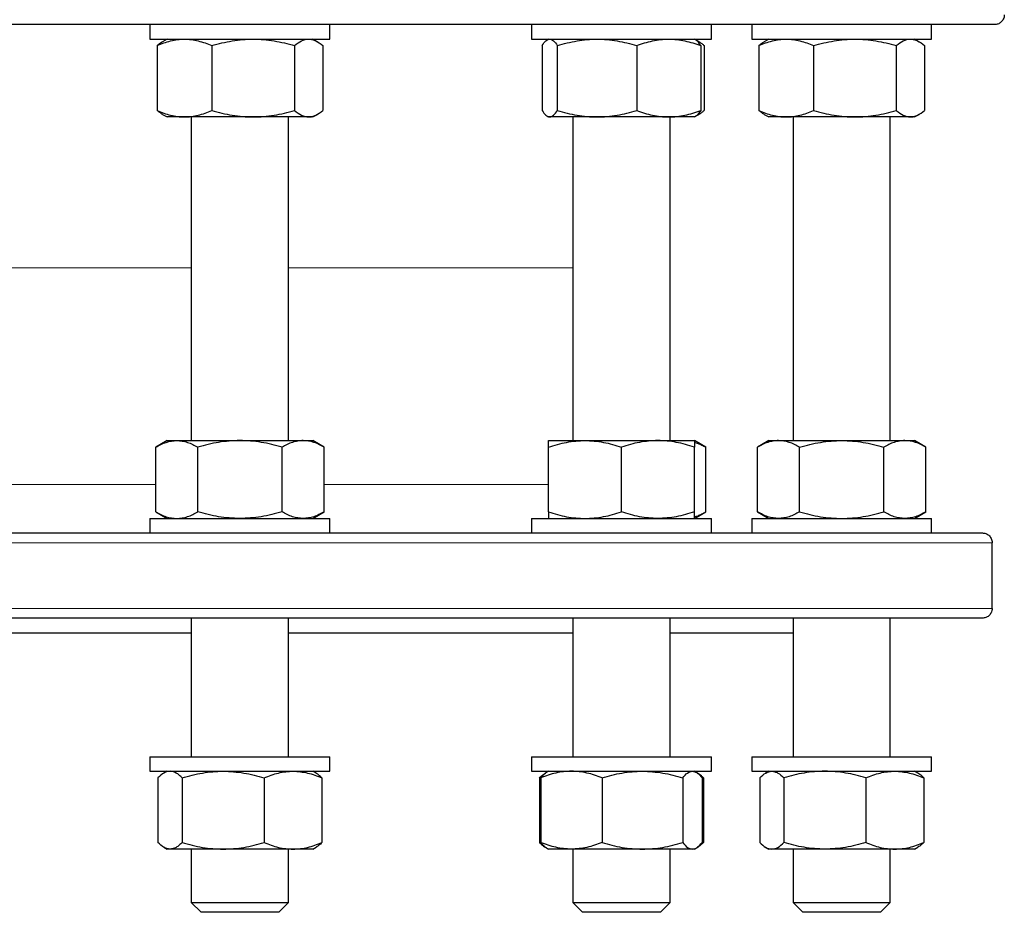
# Model space of a CAD drawing. Header units: millimetres. Extents: x 157 to 1087, y 67 to 925.
# Tile 3 of 9: x 376 to 579, y 67 to 251. Entities that reach past the tile are written whole.
import ezdxf

# ---------------------------------------------------------------- set-up
doc = ezdxf.new("R2010")
doc.units = ezdxf.units.MM

msp = doc.modelspace()

# ---------------------------------------------------------------- linework, layer by layer
at = {"color": 7, "linetype": 'Continuous', "lineweight": 25}
for p, q in [((576.84, 249.86), (175.85, 249.86)), ((403.14, 249.86), (403.14, 246.86)), ((440.14, 246.86), (440.14, 249.86)), ((481.59, 249.86), (481.59, 246.86)), ((518.59, 246.86), (518.59, 249.86)), ((526.88, 249.86), (526.88, 246.86)), ((563.88, 246.86), (563.88, 249.86)), ((403.14, 246.86), (440.08, 246.86)), ((404.6, 245.52), (404.6, 232.2)), ((406.64, 246.86), (405.71, 246.33)), ((415.83, 245.52), (415.83, 232.2)), ((432.87, 245.52), (432.87, 232.2)), ((437.56, 246.33), (436.64, 246.86)), ((438.67, 245.52), (438.67, 232.2)), ((440.08, 246.86), (440.14, 246.86)), ((481.59, 246.86), (518.59, 246.86)), ((483.77, 245.52), (483.77, 232.2)), ((485.09, 246.86), (484.83, 246.71)), ((486.9, 245.52), (486.9, 232.2)), ((503.22, 245.52), (503.22, 232.2)), ((515.34, 246.71), (515.09, 246.86)), ((516.01, 246.33), (515.34, 246.71)), ((516.41, 245.52), (516.41, 232.2)), ((517.12, 245.52), (517.12, 232.2)), ((526.88, 246.86), (563.88, 246.86)), ((528.35, 245.52), (528.35, 232.2)), ((530.38, 246.86), (529.46, 246.33)), ((539.58, 245.52), (539.58, 232.2)), ((556.61, 245.52), (556.61, 232.2)), ((561.3, 246.33), (560.38, 246.86)), ((562.42, 245.52), (562.42, 232.2)), ((405.71, 231.39), (406.64, 230.86)), ((410.22, 230.86), (406.64, 230.86)), ((424.35, 230.86), (410.22, 230.86)), ((411.64, 230.86), (411.64, 164.3)), ((435.77, 230.86), (424.35, 230.86)), ((431.64, 164.3), (431.64, 230.86)), ((436.64, 230.86), (435.77, 230.86)), ((436.64, 230.86), (437.56, 231.39)), ((484.83, 231.01), (485.09, 230.86)), ((485.33, 230.86), (485.09, 230.86)), ((495.06, 230.86), (485.33, 230.86)), ((490.09, 230.86), (490.09, 164.3)), ((509.81, 230.86), (495.06, 230.86)), ((515.09, 230.86), (509.81, 230.86)), ((510.09, 164.3), (510.09, 230.86)), ((515.09, 230.86), (515.34, 231.01)), ((515.34, 231.01), (516.01, 231.39)), ((529.46, 231.39), (530.38, 230.86)), ((533.96, 230.86), (530.38, 230.86)), ((548.09, 230.86), (533.96, 230.86)), ((535.38, 230.86), (535.38, 164.3)), ((559.51, 230.86), (548.09, 230.86)), ((555.38, 164.3), (555.38, 230.86)), ((560.38, 230.86), (559.51, 230.86)), ((560.38, 230.86), (561.3, 231.39)), ((406.64, 164.3), (404.32, 162.96)), ((406.64, 164.3), (408.65, 164.3)), ((408.65, 164.3), (421.64, 164.3)), ((421.64, 164.3), (434.63, 164.3)), ((434.63, 164.3), (436.64, 164.3)), ((438.96, 162.96), (436.64, 164.3)), ((485.09, 164.3), (492.59, 164.3)), ((492.59, 164.3), (507.59, 164.3)), ((507.59, 164.3), (515.09, 164.3)), ((517.41, 162.96), (515.09, 164.3)), ((530.38, 164.3), (528.06, 162.96)), ((530.38, 164.3), (532.39, 164.3)), ((532.39, 164.3), (545.38, 164.3)), ((545.38, 164.3), (558.37, 164.3)), ((558.37, 164.3), (560.38, 164.3)), ((562.7, 162.96), (560.38, 164.3)), ((404.32, 149.64), (404.32, 162.96)), ((412.98, 149.64), (412.98, 162.96)), ((430.3, 149.64), (430.3, 162.96)), ((438.96, 149.64), (438.96, 162.96)), ((485.09, 149.64), (485.09, 162.96)), ((500.09, 149.64), (500.09, 162.96)), ((515.09, 149.64), (515.09, 162.96)), ((517.41, 149.64), (517.41, 162.96)), ((528.06, 149.64), (528.06, 162.96)), ((536.72, 149.64), (536.72, 162.96)), ((554.04, 149.64), (554.04, 162.96)), ((562.7, 149.64), (562.7, 162.96)), ((403.14, 148.3), (403.14, 145.3)), ((403.14, 148.3), (440.14, 148.3)), ((404.32, 149.64), (406.64, 148.3)), ((436.64, 148.3), (438.96, 149.64)), ((440.14, 145.3), (440.14, 148.3)), ((481.59, 148.3), (481.59, 145.3)), ((481.59, 148.3), (518.59, 148.3)), ((515.09, 148.3), (517.41, 149.64)), ((518.59, 145.3), (518.59, 148.3)), ((526.88, 148.3), (526.88, 145.3)), ((526.88, 148.3), (529.3, 148.3)), ((528.06, 149.64), (530.38, 148.3)), ((529.3, 148.3), (563.88, 148.3)), ((560.38, 148.3), (562.7, 149.64)), ((563.88, 145.3), (563.88, 148.3)), ((178.35, 145.3), (574.34, 145.3)), ((576.32, 129.8), (576.32, 143.3)), ((574.34, 127.8), (178.35, 127.8)), ((411.64, 127.8), (411.64, 99.3)), ((431.64, 99.3), (431.64, 127.8)), ((490.09, 127.8), (490.09, 99.3)), ((510.09, 99.3), (510.09, 127.8)), ((535.38, 127.8), (535.38, 99.3)), ((555.38, 99.3), (555.38, 127.8)), ((341.05, 124.8), (411.64, 124.8)), ((431.64, 124.8), (490.09, 124.8)), ((510.09, 124.8), (535.38, 124.8)), ((403.14, 99.3), (403.14, 96.3)), ((403.14, 99.3), (440.14, 99.3)), ((440.14, 96.3), (440.14, 99.3)), ((481.59, 99.3), (481.59, 96.3)), ((481.59, 99.3), (518.59, 99.3)), ((518.59, 96.3), (518.59, 99.3)), ((526.88, 99.3), (526.88, 96.3)), ((526.88, 99.3), (563.88, 99.3)), ((563.88, 96.3), (563.88, 99.3)), ((403.14, 96.3), (440.14, 96.3)), ((406.64, 96.3), (405.97, 95.91)), ((437.3, 95.91), (436.64, 96.3)), ((481.59, 96.3), (518.59, 96.3)), ((484.67, 96.06), (484.43, 95.92)), ((485.09, 96.3), (484.67, 96.06)), ((515.5, 96.06), (515.09, 96.3)), ((526.88, 96.3), (563.88, 96.3)), ((530.38, 96.3), (529.72, 95.92)), ((561.04, 95.92), (560.38, 96.3)), ((404.78, 94.96), (404.78, 81.64)), ((409.75, 94.96), (409.75, 81.64)), ((426.61, 94.96), (426.61, 81.64)), ((438.49, 94.96), (438.49, 81.64)), ((483.23, 94.96), (483.23, 81.64)), ((483.5, 94.96), (483.5, 81.64)), ((496.1, 94.96), (496.1, 81.64)), ((512.69, 94.96), (512.69, 81.64)), ((516.94, 94.96), (516.54, 95.12)), ((516.68, 94.96), (516.68, 81.64)), ((516.94, 94.96), (516.94, 81.64)), ((528.53, 94.96), (528.53, 81.64)), ((533.5, 94.96), (533.5, 81.64)), ((550.35, 94.96), (550.35, 81.64)), ((562.24, 94.96), (562.24, 81.64)), ((516.94, 81.64), (516.54, 81.48)), ((405.97, 80.68), (406.64, 80.3)), ((407.27, 80.3), (406.64, 80.3)), ((418.18, 80.3), (407.27, 80.3)), ((411.64, 80.3), (411.64, 69.3)), ((432.55, 80.3), (418.18, 80.3)), ((431.64, 69.3), (431.64, 80.3)), ((436.64, 80.3), (432.55, 80.3)), ((436.64, 80.3), (437.3, 80.68)), ((484.43, 80.68), (484.67, 80.54)), ((484.67, 80.54), (485.09, 80.3)), ((489.8, 80.3), (485.09, 80.3)), ((504.39, 80.3), (489.8, 80.3)), ((490.09, 80.3), (490.09, 69.3)), ((514.68, 80.3), (504.39, 80.3)), ((510.09, 69.3), (510.09, 80.3)), ((515.09, 80.3), (514.68, 80.3)), ((515.09, 80.3), (515.5, 80.54)), ((529.72, 80.68), (530.38, 80.3)), ((531.01, 80.3), (530.38, 80.3)), ((541.93, 80.3), (531.01, 80.3)), ((535.38, 80.3), (535.38, 69.3)), ((556.29, 80.3), (541.93, 80.3)), ((555.38, 69.3), (555.38, 80.3)), ((560.38, 80.3), (556.29, 80.3)), ((560.38, 80.3), (561.04, 80.68)), ((411.64, 69.3), (413.64, 67.3)), ((411.64, 69.3), (418.14, 69.3)), ((418.14, 69.3), (431.64, 69.3)), ((429.64, 67.3), (431.64, 69.3)), ((490.09, 69.3), (492.09, 67.3)), ((490.09, 69.3), (501.74, 69.3)), ((501.74, 69.3), (510.09, 69.3)), ((508.09, 67.3), (510.09, 69.3)), ((535.38, 69.3), (537.38, 67.3)), ((535.38, 69.3), (551.75, 69.3)), ((551.75, 69.3), (555.38, 69.3)), ((553.38, 67.3), (555.38, 69.3)), ((418.84, 67.3), (413.64, 67.3)), ((429.64, 67.3), (418.84, 67.3)), ((501.41, 67.3), (492.09, 67.3)), ((508.09, 67.3), (501.41, 67.3)), ((550.47, 67.3), (537.38, 67.3)), ((553.38, 67.3), (550.47, 67.3))]:
    msp.add_line(p, q, dxfattribs=at)
at = {"color": 8, "linetype": 'Continuous', "lineweight": 18}
for p, q in [((376.34, 199.8), (341.05, 199.8)), ((411.64, 199.8), (376.34, 199.8)), ((490.09, 199.8), (431.64, 199.8)), ((346.05, 155.3), (404.32, 155.3)), ((438.96, 155.3), (485.09, 155.3)), ((576.32, 143.3), (176.37, 143.3)), ((176.37, 129.8), (576.32, 129.8))]:
    msp.add_line(p, q, dxfattribs=at)
at = {"color": 7, "linetype": 'Continuous', "lineweight": 25}
for points, knots in [([(578.82, 251.86), (578.82, 251.7), (578.8, 251.54), (578.73, 251.24), (578.68, 251.1), (578.55, 250.84), (578.47, 250.72), (578.31, 250.51), (578.22, 250.41), (577.93, 250.17), (577.72, 250.05), (577.28, 249.89), (577.06, 249.86), (576.84, 249.86)], [0, 0, 0, 0, 0.125, 0.125, 0.25, 0.25, 0.375, 0.375, 0.5, 0.5, 0.75, 0.75, 1, 1, 1, 1]), ([(404.6, 245.52), (405.06, 245.72), (405.52, 245.91), (406.45, 246.24), (406.92, 246.38), (408.33, 246.73), (409.27, 246.86), (410.22, 246.86)], [0, 0, 0, 0, 0.25, 0.25, 0.5, 0.5, 1, 1, 1, 1]), ([(405.72, 246.32), (405.64, 246.28), (405.42, 246.15), (405.05, 245.89), (404.75, 245.64), (404.6, 245.52)], [0, 0, 0, 0, 0.196204, 0.598153, 1, 1, 1, 1]), ([(410.22, 246.86), (410.69, 246.86), (411.17, 246.83), (412.12, 246.7), (412.6, 246.61), (414, 246.26), (414.92, 245.92), (415.83, 245.52)], [0, 0, 0, 0, 0.25, 0.25, 0.5, 0.5, 1, 1, 1, 1]), ([(415.83, 245.52), (417.23, 245.93), (418.63, 246.26), (421.47, 246.73), (422.9, 246.86), (424.35, 246.86)], [0, 0, 0, 0, 0.5, 0.5, 1, 1, 1, 1]), ([(424.35, 246.86), (425.07, 246.86), (425.8, 246.83), (427.24, 246.7), (427.95, 246.61), (430.08, 246.26), (431.48, 245.93), (432.87, 245.52)], [0, 0, 0, 0, 0.25, 0.25, 0.5, 0.5, 1, 1, 1, 1]), ([(432.87, 245.52), (433.34, 245.93), (433.82, 246.26), (434.79, 246.73), (435.28, 246.86), (435.77, 246.86)], [0, 0, 0, 0, 0.5, 0.5, 1, 1, 1, 1]), ([(435.77, 246.86), (436.02, 246.86), (436.26, 246.83), (436.75, 246.7), (437, 246.61), (437.72, 246.26), (438.2, 245.93), (438.67, 245.52)], [0, 0, 0, 0, 0.25, 0.25, 0.5, 0.5, 1, 1, 1, 1]), ([(483.77, 245.52), (484.02, 245.93), (484.28, 246.26), (484.8, 246.73), (485.07, 246.86), (485.33, 246.86)], [0, 0, 0, 0, 0.5, 0.5, 1, 1, 1, 1]), ([(485.33, 246.86), (485.47, 246.86), (485.6, 246.83), (485.87, 246.7), (486, 246.61), (486.39, 246.26), (486.65, 245.93), (486.9, 245.52)], [0, 0, 0, 0, 0.25, 0.25, 0.5, 0.5, 1, 1, 1, 1]), ([(486.9, 245.52), (487.56, 245.72), (488.23, 245.91), (489.59, 246.24), (490.27, 246.38), (492.31, 246.73), (493.68, 246.86), (495.06, 246.86)], [0, 0, 0, 0, 0.25, 0.25, 0.5, 0.5, 1, 1, 1, 1]), ([(495.06, 246.86), (495.75, 246.86), (496.44, 246.83), (497.83, 246.7), (498.52, 246.61), (500.56, 246.26), (501.9, 245.92), (503.22, 245.52)], [0, 0, 0, 0, 0.25, 0.25, 0.5, 0.5, 1, 1, 1, 1]), ([(503.22, 245.52), (504.3, 245.93), (505.39, 246.26), (507.58, 246.73), (508.69, 246.86), (509.81, 246.86)], [0, 0, 0, 0, 0.5, 0.5, 1, 1, 1, 1]), ([(509.81, 246.86), (510.37, 246.86), (510.93, 246.83), (512.05, 246.7), (512.6, 246.61), (514.25, 246.26), (515.33, 245.93), (516.41, 245.52)], [0, 0, 0, 0, 0.25, 0.25, 0.5, 0.5, 1, 1, 1, 1]), ([(516.41, 245.52), (516.32, 245.65), (516.15, 245.91), (515.9, 246.24), (515.64, 246.5), (515.45, 246.66), (515.35, 246.7), (515.34, 246.71)], [0, 0, 0, 0, 0.240819, 0.481706, 0.722467, 0.967776, 1, 1, 1, 1]), ([(515.54, 246.56), (515.72, 246.48), (516.07, 246.3), (516.6, 245.95), (516.95, 245.66), (517.12, 245.52)], [0, 0, 0, 0, 0.330588, 0.665279, 1, 1, 1, 1]), ([(528.35, 245.52), (529.26, 245.93), (530.19, 246.26), (532.06, 246.73), (533, 246.86), (533.96, 246.86)], [0, 0, 0, 0, 0.5, 0.5, 1, 1, 1, 1]), ([(529.46, 246.32), (529.39, 246.28), (529.16, 246.15), (528.79, 245.89), (528.49, 245.64), (528.35, 245.52)], [0, 0, 0, 0, 0.196204, 0.598153, 1, 1, 1, 1]), ([(533.96, 246.86), (534.44, 246.86), (534.92, 246.83), (535.86, 246.7), (536.33, 246.61), (537.74, 246.26), (538.66, 245.93), (539.58, 245.52)], [0, 0, 0, 0, 0.25, 0.25, 0.5, 0.5, 1, 1, 1, 1]), ([(539.58, 245.52), (540.27, 245.72), (540.97, 245.91), (542.38, 246.24), (543.09, 246.38), (545.22, 246.73), (546.65, 246.86), (548.09, 246.86)], [0, 0, 0, 0, 0.25, 0.25, 0.5, 0.5, 1, 1, 1, 1]), ([(548.09, 246.86), (548.81, 246.86), (549.54, 246.83), (550.99, 246.7), (551.7, 246.61), (553.84, 246.26), (555.23, 245.92), (556.61, 245.52)], [0, 0, 0, 0, 0.25, 0.25, 0.5, 0.5, 1, 1, 1, 1]), ([(556.61, 245.52), (557.09, 245.93), (557.56, 246.26), (558.53, 246.73), (559.02, 246.86), (559.51, 246.86)], [0, 0, 0, 0, 0.5, 0.5, 1, 1, 1, 1]), ([(559.51, 246.86), (559.76, 246.86), (560.01, 246.83), (560.5, 246.7), (560.74, 246.61), (561.46, 246.26), (561.94, 245.93), (562.42, 245.52)], [0, 0, 0, 0, 0.25, 0.25, 0.5, 0.5, 1, 1, 1, 1]), ([(404.6, 232.2), (405.06, 232), (405.52, 231.81), (406.45, 231.48), (406.92, 231.33), (408.33, 230.98), (409.27, 230.86), (410.22, 230.86)], [0, 0, 0, 0, 0.25, 0.25, 0.5, 0.5, 1, 1, 1, 1]), ([(405.72, 231.4), (405.64, 231.44), (405.42, 231.56), (405.05, 231.83), (404.75, 232.08), (404.6, 232.2)], [0, 0, 0, 0, 0.196204, 0.598153, 1, 1, 1, 1]), ([(410.22, 230.86), (410.69, 230.86), (411.17, 230.89), (412.12, 231.01), (412.6, 231.11), (414, 231.46), (414.92, 231.79), (415.83, 232.2)], [0, 0, 0, 0, 0.25, 0.25, 0.5, 0.5, 1, 1, 1, 1]), ([(415.83, 232.2), (417.23, 231.79), (418.63, 231.45), (421.47, 230.99), (422.9, 230.86), (424.35, 230.86)], [0, 0, 0, 0, 0.5, 0.5, 1, 1, 1, 1]), ([(424.35, 230.86), (425.07, 230.86), (425.8, 230.89), (427.24, 231.01), (427.95, 231.1), (430.08, 231.45), (431.48, 231.79), (432.87, 232.2)], [0, 0, 0, 0, 0.25, 0.25, 0.5, 0.5, 1, 1, 1, 1]), ([(432.87, 232.2), (433.34, 231.79), (433.82, 231.45), (434.79, 230.99), (435.28, 230.86), (435.77, 230.86)], [0, 0, 0, 0, 0.5, 0.5, 1, 1, 1, 1]), ([(435.77, 230.86), (436.02, 230.86), (436.26, 230.89), (436.75, 231.01), (437, 231.1), (437.72, 231.45), (438.2, 231.79), (438.67, 232.2)], [0, 0, 0, 0, 0.25, 0.25, 0.5, 0.5, 1, 1, 1, 1]), ([(483.77, 232.2), (484.02, 231.79), (484.28, 231.45), (484.8, 230.99), (485.07, 230.86), (485.33, 230.86)], [0, 0, 0, 0, 0.5, 0.5, 1, 1, 1, 1]), ([(485.33, 230.86), (485.47, 230.86), (485.6, 230.89), (485.87, 231.01), (486, 231.1), (486.39, 231.45), (486.65, 231.79), (486.9, 232.2)], [0, 0, 0, 0, 0.25, 0.25, 0.5, 0.5, 1, 1, 1, 1]), ([(486.9, 232.2), (487.56, 232), (488.23, 231.81), (489.59, 231.48), (490.27, 231.33), (492.31, 230.98), (493.68, 230.86), (495.06, 230.86)], [0, 0, 0, 0, 0.25, 0.25, 0.5, 0.5, 1, 1, 1, 1]), ([(495.06, 230.86), (495.75, 230.86), (496.44, 230.89), (497.83, 231.01), (498.52, 231.11), (500.56, 231.46), (501.9, 231.79), (503.22, 232.2)], [0, 0, 0, 0, 0.25, 0.25, 0.5, 0.5, 1, 1, 1, 1]), ([(503.22, 232.2), (504.3, 231.79), (505.39, 231.45), (507.58, 230.99), (508.69, 230.86), (509.81, 230.86)], [0, 0, 0, 0, 0.5, 0.5, 1, 1, 1, 1]), ([(509.81, 230.86), (510.37, 230.86), (510.93, 230.89), (512.05, 231.01), (512.6, 231.1), (514.25, 231.45), (515.33, 231.79), (516.41, 232.2)], [0, 0, 0, 0, 0.25, 0.25, 0.5, 0.5, 1, 1, 1, 1]), ([(516.41, 232.2), (516.32, 232.07), (516.15, 231.81), (515.9, 231.48), (515.64, 231.22), (515.45, 231.06), (515.35, 231.01), (515.34, 231.01)], [0, 0, 0, 0, 0.240819, 0.481706, 0.722467, 0.967776, 1, 1, 1, 1]), ([(515.54, 231.15), (515.72, 231.24), (516.07, 231.41), (516.6, 231.77), (516.95, 232.05), (517.12, 232.2)], [0, 0, 0, 0, 0.330588, 0.665279, 1, 1, 1, 1]), ([(528.35, 232.2), (529.26, 231.79), (530.19, 231.45), (532.06, 230.99), (533, 230.86), (533.96, 230.86)], [0, 0, 0, 0, 0.5, 0.5, 1, 1, 1, 1]), ([(529.46, 231.4), (529.39, 231.44), (529.16, 231.56), (528.79, 231.83), (528.49, 232.08), (528.35, 232.2)], [0, 0, 0, 0, 0.196204, 0.598153, 1, 1, 1, 1]), ([(533.96, 230.86), (534.44, 230.86), (534.92, 230.89), (535.86, 231.01), (536.33, 231.1), (537.74, 231.45), (538.66, 231.79), (539.58, 232.2)], [0, 0, 0, 0, 0.25, 0.25, 0.5, 0.5, 1, 1, 1, 1]), ([(539.58, 232.2), (540.27, 232), (540.97, 231.81), (542.38, 231.48), (543.09, 231.33), (545.22, 230.98), (546.65, 230.86), (548.09, 230.86)], [0, 0, 0, 0, 0.25, 0.25, 0.5, 0.5, 1, 1, 1, 1]), ([(548.09, 230.86), (548.81, 230.86), (549.54, 230.89), (550.99, 231.01), (551.7, 231.11), (553.84, 231.46), (555.23, 231.79), (556.61, 232.2)], [0, 0, 0, 0, 0.25, 0.25, 0.5, 0.5, 1, 1, 1, 1]), ([(556.61, 232.2), (557.09, 231.79), (557.56, 231.45), (558.53, 230.99), (559.02, 230.86), (559.51, 230.86)], [0, 0, 0, 0, 0.5, 0.5, 1, 1, 1, 1]), ([(559.51, 230.86), (559.76, 230.86), (560.01, 230.89), (560.5, 231.01), (560.74, 231.1), (561.46, 231.45), (561.94, 231.79), (562.42, 232.2)], [0, 0, 0, 0, 0.25, 0.25, 0.5, 0.5, 1, 1, 1, 1]), ([(404.32, 162.96), (404.67, 163.16), (405.02, 163.35), (405.74, 163.68), (406.1, 163.82), (407.19, 164.17), (407.91, 164.3), (408.65, 164.3)], [0, 0, 0, 0, 0.25, 0.25, 0.5, 0.5, 1, 1, 1, 1]), ([(408.65, 164.3), (409.01, 164.3), (409.38, 164.27), (410.12, 164.14), (410.48, 164.05), (411.57, 163.7), (412.28, 163.36), (412.98, 162.96)], [0, 0, 0, 0, 0.25, 0.25, 0.5, 0.5, 1, 1, 1, 1]), ([(421.64, 164.3), (420.9, 164.3), (420.16, 164.26), (418.7, 164.14), (417.98, 164.05), (415.81, 163.7), (414.39, 163.36), (412.98, 162.96)], [0, 0, 0, 0, 0.25, 0.25, 0.5, 0.5, 1, 1, 1, 1]), ([(430.3, 162.96), (428.88, 163.37), (427.45, 163.7), (424.57, 164.17), (423.11, 164.3), (421.64, 164.3)], [0, 0, 0, 0, 0.5, 0.5, 1, 1, 1, 1]), ([(434.63, 164.3), (434.26, 164.3), (433.89, 164.26), (433.16, 164.14), (432.8, 164.05), (431.72, 163.7), (431, 163.36), (430.3, 162.96)], [0, 0, 0, 0, 0.25, 0.25, 0.5, 0.5, 1, 1, 1, 1]), ([(438.96, 162.96), (438.25, 163.37), (437.54, 163.7), (436.09, 164.17), (435.36, 164.3), (434.63, 164.3)], [0, 0, 0, 0, 0.5, 0.5, 1, 1, 1, 1]), ([(485.09, 162.96), (485.7, 163.16), (486.31, 163.35), (487.56, 163.68), (488.18, 163.82), (490.06, 164.17), (491.32, 164.3), (492.59, 164.3)], [0, 0, 0, 0, 0.25, 0.25, 0.5, 0.5, 1, 1, 1, 1]), ([(485.09, 162.96), (485.09, 163.37), (485.09, 163.7), (485.09, 164.17), (485.09, 164.3), (485.09, 164.3)], [0, 0, 0, 0, 0.5, 0.5, 1, 1, 1, 1]), ([(492.59, 164.3), (493.22, 164.3), (493.86, 164.27), (495.13, 164.14), (495.77, 164.05), (497.65, 163.7), (498.87, 163.36), (500.09, 162.96)], [0, 0, 0, 0, 0.25, 0.25, 0.5, 0.5, 1, 1, 1, 1]), ([(507.59, 164.3), (506.95, 164.3), (506.31, 164.26), (505.05, 164.14), (504.42, 164.05), (502.55, 163.7), (501.31, 163.36), (500.09, 162.96)], [0, 0, 0, 0, 0.25, 0.25, 0.5, 0.5, 1, 1, 1, 1]), ([(515.09, 162.96), (513.86, 163.37), (512.62, 163.7), (510.13, 164.17), (508.86, 164.3), (507.59, 164.3)], [0, 0, 0, 0, 0.5, 0.5, 1, 1, 1, 1]), ([(515.09, 164.3), (515.09, 164.3), (515.09, 164.26), (515.09, 164.14), (515.09, 164.05), (515.09, 163.7), (515.09, 163.36), (515.09, 162.96)], [0, 0, 0, 0, 0.25, 0.25, 0.5, 0.5, 1, 1, 1, 1]), ([(532.39, 164.3), (532.02, 164.3), (531.65, 164.26), (530.92, 164.14), (530.56, 164.05), (529.48, 163.7), (528.77, 163.36), (528.06, 162.96)], [0, 0, 0, 0, 0.25, 0.25, 0.5, 0.5, 1, 1, 1, 1]), ([(536.72, 162.96), (536.01, 163.37), (535.3, 163.7), (533.86, 164.17), (533.13, 164.3), (532.39, 164.3)], [0, 0, 0, 0, 0.5, 0.5, 1, 1, 1, 1]), ([(536.72, 162.96), (537.42, 163.16), (538.14, 163.35), (539.57, 163.68), (540.29, 163.82), (542.46, 164.17), (543.92, 164.3), (545.38, 164.3)], [0, 0, 0, 0, 0.25, 0.25, 0.5, 0.5, 1, 1, 1, 1]), ([(545.38, 164.3), (546.11, 164.3), (546.85, 164.27), (548.32, 164.14), (549.05, 164.05), (551.22, 163.7), (552.64, 163.36), (554.04, 162.96)], [0, 0, 0, 0, 0.25, 0.25, 0.5, 0.5, 1, 1, 1, 1]), ([(558.37, 164.3), (558, 164.3), (557.63, 164.26), (556.9, 164.14), (556.54, 164.05), (555.46, 163.7), (554.75, 163.36), (554.04, 162.96)], [0, 0, 0, 0, 0.25, 0.25, 0.5, 0.5, 1, 1, 1, 1]), ([(562.7, 162.96), (561.99, 163.37), (561.28, 163.7), (559.84, 164.17), (559.11, 164.3), (558.37, 164.3)], [0, 0, 0, 0, 0.5, 0.5, 1, 1, 1, 1]), ([(515.09, 163.99), (515.34, 163.91), (515.85, 163.74), (516.63, 163.39), (517.15, 163.1), (517.41, 162.96)], [0, 0, 0, 0, 0.320666, 0.660318, 1, 1, 1, 1]), ([(404.32, 149.64), (404.67, 149.43), (405.02, 149.25), (405.74, 148.91), (406.1, 148.77), (407.19, 148.42), (407.91, 148.3), (408.65, 148.3)], [0, 0, 0, 0, 0.25, 0.25, 0.5, 0.5, 1, 1, 1, 1]), ([(408.65, 148.3), (409.01, 148.3), (409.38, 148.33), (410.12, 148.45), (410.48, 148.54), (411.57, 148.9), (412.28, 149.23), (412.98, 149.64)], [0, 0, 0, 0, 0.25, 0.25, 0.5, 0.5, 1, 1, 1, 1]), ([(421.64, 148.3), (420.9, 148.3), (420.16, 148.33), (418.7, 148.45), (417.98, 148.54), (415.81, 148.89), (414.39, 149.23), (412.98, 149.64)], [0, 0, 0, 0, 0.25, 0.25, 0.5, 0.5, 1, 1, 1, 1]), ([(430.3, 149.64), (428.88, 149.23), (427.45, 148.89), (424.57, 148.42), (423.11, 148.3), (421.64, 148.3)], [0, 0, 0, 0, 0.5, 0.5, 1, 1, 1, 1]), ([(434.63, 148.3), (434.26, 148.3), (433.89, 148.33), (433.16, 148.45), (432.8, 148.54), (431.72, 148.89), (431, 149.23), (430.3, 149.64)], [0, 0, 0, 0, 0.25, 0.25, 0.5, 0.5, 1, 1, 1, 1]), ([(438.96, 149.64), (438.25, 149.23), (437.54, 148.89), (436.09, 148.42), (435.36, 148.3), (434.63, 148.3)], [0, 0, 0, 0, 0.5, 0.5, 1, 1, 1, 1]), ([(485.09, 149.64), (485.7, 149.43), (486.31, 149.25), (487.56, 148.91), (488.18, 148.77), (490.06, 148.42), (491.32, 148.3), (492.59, 148.3)], [0, 0, 0, 0, 0.25, 0.25, 0.5, 0.5, 1, 1, 1, 1]), ([(485.09, 149.64), (485.09, 149.23), (485.09, 148.89), (485.09, 148.42), (485.09, 148.3), (485.09, 148.3)], [0, 0, 0, 0, 0.5, 0.5, 1, 1, 1, 1]), ([(492.59, 148.3), (493.22, 148.3), (493.86, 148.33), (495.13, 148.45), (495.77, 148.54), (497.65, 148.9), (498.87, 149.23), (500.09, 149.64)], [0, 0, 0, 0, 0.25, 0.25, 0.5, 0.5, 1, 1, 1, 1]), ([(507.59, 148.3), (506.95, 148.3), (506.31, 148.33), (505.05, 148.45), (504.42, 148.54), (502.55, 148.89), (501.31, 149.23), (500.09, 149.64)], [0, 0, 0, 0, 0.25, 0.25, 0.5, 0.5, 1, 1, 1, 1]), ([(515.09, 149.64), (513.86, 149.23), (512.62, 148.89), (510.13, 148.42), (508.86, 148.3), (507.59, 148.3)], [0, 0, 0, 0, 0.5, 0.5, 1, 1, 1, 1]), ([(515.09, 148.3), (515.09, 148.3), (515.09, 148.33), (515.09, 148.45), (515.09, 148.54), (515.09, 148.89), (515.09, 149.23), (515.09, 149.64)], [0, 0, 0, 0, 0.25, 0.25, 0.5, 0.5, 1, 1, 1, 1]), ([(515.09, 148.6), (515.34, 148.69), (515.85, 148.85), (516.63, 149.21), (517.15, 149.49), (517.41, 149.64)], [0, 0, 0, 0, 0.320666, 0.660318, 1, 1, 1, 1]), ([(532.39, 148.3), (532.02, 148.3), (531.65, 148.33), (530.92, 148.45), (530.56, 148.54), (529.48, 148.89), (528.77, 149.23), (528.06, 149.64)], [0, 0, 0, 0, 0.25, 0.25, 0.5, 0.5, 1, 1, 1, 1]), ([(536.72, 149.64), (536.01, 149.23), (535.3, 148.89), (533.86, 148.42), (533.13, 148.3), (532.39, 148.3)], [0, 0, 0, 0, 0.5, 0.5, 1, 1, 1, 1]), ([(536.72, 149.64), (537.42, 149.43), (538.14, 149.25), (539.57, 148.91), (540.29, 148.77), (542.46, 148.42), (543.92, 148.3), (545.38, 148.3)], [0, 0, 0, 0, 0.25, 0.25, 0.5, 0.5, 1, 1, 1, 1]), ([(545.38, 148.3), (546.11, 148.3), (546.85, 148.33), (548.32, 148.45), (549.05, 148.54), (551.22, 148.9), (552.64, 149.23), (554.04, 149.64)], [0, 0, 0, 0, 0.25, 0.25, 0.5, 0.5, 1, 1, 1, 1]), ([(558.37, 148.3), (558, 148.3), (557.63, 148.33), (556.9, 148.45), (556.54, 148.54), (555.46, 148.89), (554.75, 149.23), (554.04, 149.64)], [0, 0, 0, 0, 0.25, 0.25, 0.5, 0.5, 1, 1, 1, 1]), ([(562.7, 149.64), (561.99, 149.23), (561.28, 148.89), (559.84, 148.42), (559.11, 148.3), (558.37, 148.3)], [0, 0, 0, 0, 0.5, 0.5, 1, 1, 1, 1]), ([(574.34, 145.3), (574.45, 145.3), (574.56, 145.29), (574.78, 145.25), (574.9, 145.22), (575.22, 145.1), (575.43, 144.99), (575.72, 144.74), (575.81, 144.65), (575.97, 144.44), (576.05, 144.32), (576.18, 144.06), (576.23, 143.92), (576.3, 143.61), (576.32, 143.46), (576.32, 143.3)], [0, 0, 0, 0, 0.125, 0.125, 0.25, 0.25, 0.5, 0.5, 0.625, 0.625, 0.75, 0.75, 0.875, 0.875, 1, 1, 1, 1]), ([(576.32, 129.8), (576.32, 129.64), (576.3, 129.48), (576.23, 129.18), (576.18, 129.04), (576.05, 128.77), (575.97, 128.66), (575.81, 128.44), (575.72, 128.35), (575.43, 128.1), (575.22, 127.99), (574.78, 127.83), (574.56, 127.8), (574.34, 127.8)], [0, 0, 0, 0, 0.125, 0.125, 0.25, 0.25, 0.375, 0.375, 0.5, 0.5, 0.75, 0.75, 1, 1, 1, 1]), ([(407.27, 96.3), (407.06, 96.3), (406.85, 96.27), (406.42, 96.14), (406.21, 96.05), (405.59, 95.7), (405.18, 95.36), (404.78, 94.96)], [0, 0, 0, 0, 0.25, 0.25, 0.5, 0.5, 1, 1, 1, 1]), ([(409.75, 94.96), (409.55, 95.16), (409.35, 95.35), (408.94, 95.68), (408.73, 95.82), (408.11, 96.17), (407.69, 96.3), (407.27, 96.3)], [0, 0, 0, 0, 0.25, 0.25, 0.5, 0.5, 1, 1, 1, 1]), ([(409.75, 94.96), (411.13, 95.37), (412.52, 95.7), (415.33, 96.17), (416.75, 96.3), (418.18, 96.3)], [0, 0, 0, 0, 0.5, 0.5, 1, 1, 1, 1]), ([(418.18, 96.3), (418.9, 96.3), (419.62, 96.26), (421.04, 96.14), (421.74, 96.05), (423.85, 95.7), (425.23, 95.36), (426.61, 94.96)], [0, 0, 0, 0, 0.25, 0.25, 0.5, 0.5, 1, 1, 1, 1]), ([(426.61, 94.96), (427.58, 95.37), (428.56, 95.7), (430.54, 96.17), (431.54, 96.3), (432.55, 96.3)], [0, 0, 0, 0, 0.5, 0.5, 1, 1, 1, 1]), ([(432.55, 96.3), (433.06, 96.3), (433.56, 96.26), (434.56, 96.14), (435.06, 96.05), (436.54, 95.7), (437.52, 95.36), (438.49, 94.96)], [0, 0, 0, 0, 0.25, 0.25, 0.5, 0.5, 1, 1, 1, 1]), ([(438.49, 94.96), (438.39, 95.06), (438.18, 95.26), (437.82, 95.57), (437.52, 95.79), (437.33, 95.89), (437.3, 95.91)], [0, 0, 0, 0, 0.264435, 0.529071, 0.908778, 1, 1, 1, 1]), ([(483.23, 94.96), (483.37, 95.09), (483.63, 95.35), (484.04, 95.67), (484.35, 95.88), (484.53, 95.97), (484.57, 95.98)], [0, 0, 0, 0, 0.304778, 0.609642, 0.914347, 1, 1, 1, 1]), ([(489.8, 96.3), (489.26, 96.3), (488.73, 96.27), (487.66, 96.14), (487.13, 96.05), (485.55, 95.7), (484.51, 95.36), (483.5, 94.96)], [0, 0, 0, 0, 0.25, 0.25, 0.5, 0.5, 1, 1, 1, 1]), ([(484.67, 96.05), (484.59, 96), (484.4, 95.89), (484.11, 95.64), (483.8, 95.33), (483.6, 95.08), (483.5, 94.96)], [0, 0, 0, 0, 0.211534, 0.474299, 0.737182, 1, 1, 1, 1]), ([(496.1, 94.96), (495.59, 95.16), (495.07, 95.35), (494.02, 95.68), (493.5, 95.82), (491.92, 96.17), (490.86, 96.3), (489.8, 96.3)], [0, 0, 0, 0, 0.25, 0.25, 0.5, 0.5, 1, 1, 1, 1]), ([(496.1, 94.96), (497.46, 95.37), (498.82, 95.7), (501.58, 96.17), (502.98, 96.3), (504.39, 96.3)], [0, 0, 0, 0, 0.5, 0.5, 1, 1, 1, 1]), ([(504.39, 96.3), (505.1, 96.3), (505.81, 96.26), (507.2, 96.14), (507.9, 96.05), (509.97, 95.7), (511.34, 95.36), (512.69, 94.96)], [0, 0, 0, 0, 0.25, 0.25, 0.5, 0.5, 1, 1, 1, 1]), ([(512.69, 94.96), (513.02, 95.37), (513.34, 95.7), (514.01, 96.17), (514.34, 96.3), (514.68, 96.3)], [0, 0, 0, 0, 0.5, 0.5, 1, 1, 1, 1]), ([(514.68, 96.3), (514.85, 96.3), (515.02, 96.26), (515.36, 96.14), (515.53, 96.05), (516.02, 95.7), (516.35, 95.36), (516.68, 94.96)], [0, 0, 0, 0, 0.25, 0.25, 0.5, 0.5, 1, 1, 1, 1]), ([(516.94, 94.96), (516.81, 95.09), (516.54, 95.35), (516.14, 95.67), (515.88, 95.83), (515.75, 95.91)], [0, 0, 0, 0, 0.339582, 0.679261, 1, 1, 1, 1]), ([(528.53, 94.96), (528.93, 95.37), (529.34, 95.7), (530.17, 96.17), (530.59, 96.3), (531.01, 96.3)], [0, 0, 0, 0, 0.5, 0.5, 1, 1, 1, 1]), ([(531.01, 96.3), (531.22, 96.3), (531.44, 96.26), (531.85, 96.14), (532.06, 96.05), (532.68, 95.7), (533.09, 95.36), (533.5, 94.96)], [0, 0, 0, 0, 0.25, 0.25, 0.5, 0.5, 1, 1, 1, 1]), ([(541.93, 96.3), (541.21, 96.3), (540.5, 96.27), (539.06, 96.14), (538.35, 96.05), (536.24, 95.7), (534.86, 95.36), (533.5, 94.96)], [0, 0, 0, 0, 0.25, 0.25, 0.5, 0.5, 1, 1, 1, 1]), ([(550.35, 94.96), (549.67, 95.16), (548.98, 95.35), (547.58, 95.68), (546.88, 95.82), (544.77, 96.17), (543.35, 96.3), (541.93, 96.3)], [0, 0, 0, 0, 0.25, 0.25, 0.5, 0.5, 1, 1, 1, 1]), ([(550.35, 94.96), (551.33, 95.37), (552.3, 95.7), (554.28, 96.17), (555.28, 96.3), (556.29, 96.3)], [0, 0, 0, 0, 0.5, 0.5, 1, 1, 1, 1]), ([(556.29, 96.3), (556.8, 96.3), (557.31, 96.26), (558.31, 96.14), (558.8, 96.05), (560.29, 95.7), (561.27, 95.36), (562.24, 94.96)], [0, 0, 0, 0, 0.25, 0.25, 0.5, 0.5, 1, 1, 1, 1]), ([(562.24, 94.96), (562.1, 95.09), (561.83, 95.35), (561.44, 95.67), (561.17, 95.83), (561.04, 95.91)], [0, 0, 0, 0, 0.339582, 0.679261, 1, 1, 1, 1]), ([(407.27, 80.3), (407.06, 80.3), (406.85, 80.33), (406.42, 80.45), (406.21, 80.54), (405.59, 80.9), (405.18, 81.23), (404.78, 81.64)], [0, 0, 0, 0, 0.25, 0.25, 0.5, 0.5, 1, 1, 1, 1]), ([(409.75, 81.64), (409.55, 81.43), (409.35, 81.25), (408.94, 80.91), (408.73, 80.77), (408.11, 80.42), (407.69, 80.3), (407.27, 80.3)], [0, 0, 0, 0, 0.25, 0.25, 0.5, 0.5, 1, 1, 1, 1]), ([(409.75, 81.64), (411.13, 81.23), (412.52, 80.89), (415.33, 80.42), (416.75, 80.3), (418.18, 80.3)], [0, 0, 0, 0, 0.5, 0.5, 1, 1, 1, 1]), ([(418.18, 80.3), (418.9, 80.3), (419.62, 80.33), (421.04, 80.45), (421.74, 80.54), (423.85, 80.89), (425.23, 81.23), (426.61, 81.64)], [0, 0, 0, 0, 0.25, 0.25, 0.5, 0.5, 1, 1, 1, 1]), ([(426.61, 81.64), (427.58, 81.23), (428.56, 80.89), (430.54, 80.42), (431.54, 80.3), (432.55, 80.3)], [0, 0, 0, 0, 0.5, 0.5, 1, 1, 1, 1]), ([(432.55, 80.3), (433.06, 80.3), (433.56, 80.33), (434.56, 80.45), (435.06, 80.54), (436.54, 80.89), (437.52, 81.23), (438.49, 81.64)], [0, 0, 0, 0, 0.25, 0.25, 0.5, 0.5, 1, 1, 1, 1]), ([(438.49, 81.64), (438.39, 81.53), (438.18, 81.33), (437.82, 81.03), (437.52, 80.8), (437.33, 80.7), (437.3, 80.69)], [0, 0, 0, 0, 0.264435, 0.529071, 0.908778, 1, 1, 1, 1]), ([(483.23, 81.64), (483.37, 81.51), (483.63, 81.25), (484.04, 80.92), (484.35, 80.71), (484.53, 80.63), (484.57, 80.61)], [0, 0, 0, 0, 0.304778, 0.609642, 0.914347, 1, 1, 1, 1]), ([(489.8, 80.3), (489.26, 80.3), (488.73, 80.33), (487.66, 80.45), (487.13, 80.54), (485.55, 80.9), (484.51, 81.23), (483.5, 81.64)], [0, 0, 0, 0, 0.25, 0.25, 0.5, 0.5, 1, 1, 1, 1]), ([(484.67, 80.54), (484.59, 80.59), (484.4, 80.7), (484.11, 80.96), (483.8, 81.27), (483.6, 81.51), (483.5, 81.64)], [0, 0, 0, 0, 0.211534, 0.474299, 0.737182, 1, 1, 1, 1]), ([(496.1, 81.64), (495.59, 81.43), (495.07, 81.25), (494.02, 80.91), (493.5, 80.77), (491.92, 80.42), (490.86, 80.3), (489.8, 80.3)], [0, 0, 0, 0, 0.25, 0.25, 0.5, 0.5, 1, 1, 1, 1]), ([(496.1, 81.64), (497.46, 81.23), (498.82, 80.89), (501.58, 80.42), (502.98, 80.3), (504.39, 80.3)], [0, 0, 0, 0, 0.5, 0.5, 1, 1, 1, 1]), ([(504.39, 80.3), (505.1, 80.3), (505.81, 80.33), (507.2, 80.45), (507.9, 80.54), (509.97, 80.89), (511.34, 81.23), (512.69, 81.64)], [0, 0, 0, 0, 0.25, 0.25, 0.5, 0.5, 1, 1, 1, 1]), ([(512.69, 81.64), (513.02, 81.23), (513.34, 80.89), (514.01, 80.42), (514.34, 80.3), (514.68, 80.3)], [0, 0, 0, 0, 0.5, 0.5, 1, 1, 1, 1]), ([(514.68, 80.3), (514.85, 80.3), (515.02, 80.33), (515.36, 80.45), (515.53, 80.54), (516.02, 80.89), (516.35, 81.23), (516.68, 81.64)], [0, 0, 0, 0, 0.25, 0.25, 0.5, 0.5, 1, 1, 1, 1]), ([(516.94, 81.64), (516.81, 81.51), (516.54, 81.25), (516.14, 80.92), (515.88, 80.76), (515.75, 80.68)], [0, 0, 0, 0, 0.339582, 0.679261, 1, 1, 1, 1]), ([(528.53, 81.64), (528.93, 81.23), (529.34, 80.89), (530.17, 80.42), (530.59, 80.3), (531.01, 80.3)], [0, 0, 0, 0, 0.5, 0.5, 1, 1, 1, 1]), ([(531.01, 80.3), (531.22, 80.3), (531.44, 80.33), (531.85, 80.45), (532.06, 80.54), (532.68, 80.89), (533.09, 81.23), (533.5, 81.64)], [0, 0, 0, 0, 0.25, 0.25, 0.5, 0.5, 1, 1, 1, 1]), ([(541.93, 80.3), (541.21, 80.3), (540.5, 80.33), (539.06, 80.45), (538.35, 80.54), (536.24, 80.9), (534.86, 81.23), (533.5, 81.64)], [0, 0, 0, 0, 0.25, 0.25, 0.5, 0.5, 1, 1, 1, 1]), ([(550.35, 81.64), (549.67, 81.43), (548.98, 81.25), (547.58, 80.91), (546.88, 80.77), (544.77, 80.42), (543.35, 80.3), (541.93, 80.3)], [0, 0, 0, 0, 0.25, 0.25, 0.5, 0.5, 1, 1, 1, 1]), ([(550.35, 81.64), (551.33, 81.23), (552.3, 80.89), (554.28, 80.42), (555.28, 80.3), (556.29, 80.3)], [0, 0, 0, 0, 0.5, 0.5, 1, 1, 1, 1]), ([(556.29, 80.3), (556.8, 80.3), (557.31, 80.33), (558.31, 80.45), (558.8, 80.54), (560.29, 80.89), (561.27, 81.23), (562.24, 81.64)], [0, 0, 0, 0, 0.25, 0.25, 0.5, 0.5, 1, 1, 1, 1]), ([(562.24, 81.64), (562.1, 81.51), (561.83, 81.25), (561.44, 80.92), (561.17, 80.76), (561.04, 80.68)], [0, 0, 0, 0, 0.339582, 0.679261, 1, 1, 1, 1])]:
    msp.add_open_spline(points, degree=3, knots=knots, dxfattribs=at)

doc.saveas('drawing.dxf')
